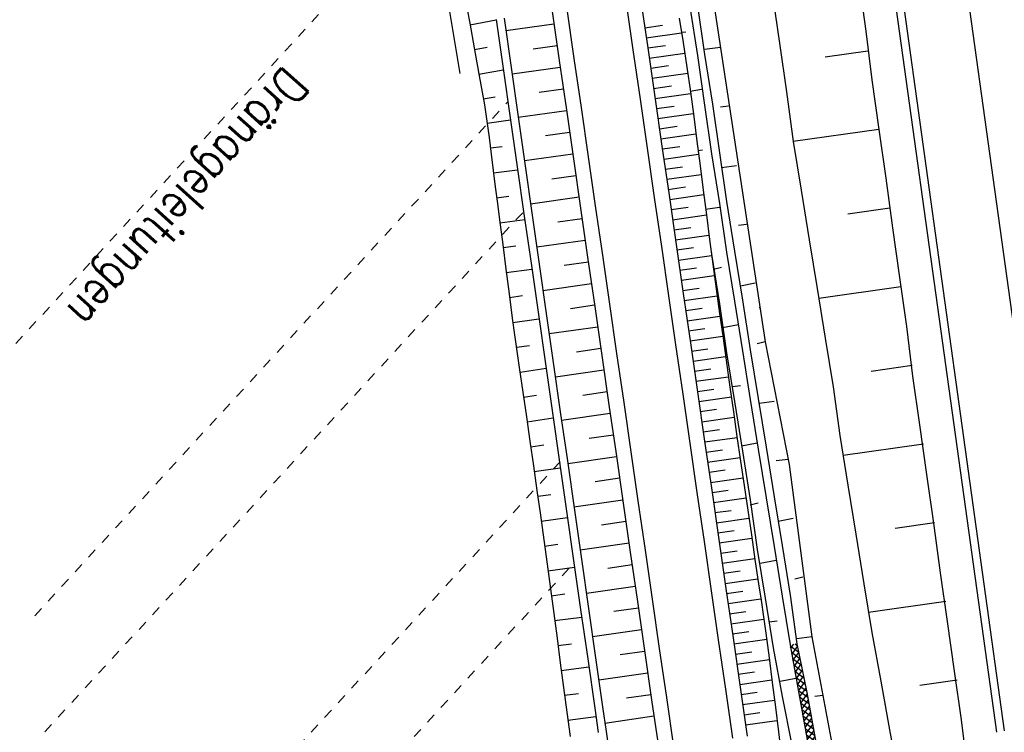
# Model space of a CAD drawing. Extents: x 446457 to 447032, y 444506 to 445688.
# Tile 26 of 83: x 446678 to 446728, y 444801 to 444837. Entities that reach past the tile are written whole.
import ezdxf

# ---------------------------------------------------------------- set-up
doc = ezdxf.new("R2010")
doc.units = 0
doc.header["$LTSCALE"] = 2
doc.header["$MEASUREMENT"] = 0
doc.linetypes.add('ACAD_ISO03W100', pattern=[0.5, 0.25, -0.25])
doc.linetypes.add('AUSGEZOGEN', pattern=[0])
doc.layers.get('0').update_dxf_attribs({"linetype": 'AUSGEZOGEN'})
for name, color, linetype in [('DB-Böschungen', 15, 'CONTINUOUS'), ('DB-Gleisachse', 7, 'CONTINUOUS'), ('DB-GRABEN', 15, 'AUSGEZOGEN'), ('DB-Kabelanlagen', 15, 'CONTINUOUS'), ('DB-vorhandene_Dränagen', 15, 'CONTINUOUS'), ('DB-Wegböschungen', 15, 'CONTINUOUS'), ('DB-Wege', 15, 'CONTINUOUS'), ('FBRTOP', 250, 'AUSGEZOGEN')]:
    doc.layers.add(name, color=color, linetype=linetype)
doc.styles.add('ROMANS', font='romans.shx', dxfattribs={"width": 0.8})

# ---------------------------------------------------------------- blocks, each defined once
blk = doc.blocks.new('*X465')
at = {"color": 0, "linetype": 'ByBlock'}
for p, q in [((-1997966, -329336), (-1997597, -328967)), ((-1997344, -329321), (-1997693, -328971)), ((-1997640, -329327), (-1997265, -328952)), ((-1997033, -329313), (-1997388, -328958)), ((-1997314, -329320), (-1996932, -328938)), ((-1996722, -329306), (-1997083, -328945)), ((-1996988, -329312), (-1996600, -328924)), ((-1996411, -329299), (-1996778, -328931)), ((-1996663, -329305), (-1996267, -328910)), ((-1996100, -329292), (-1996473, -328918)), ((-1996337, -329297), (-1995935, -328895)), ((-1995789, -329285), (-1996168, -328905)), ((-1996011, -329290), (-1995602, -328881)), ((-1995478, -329277), (-1995863, -328892)), ((-1995685, -329282), (-1995273, -328870)), ((-1995167, -329270), (-1995558, -328879)), ((-1995360, -329275), (-1994947, -328862)), ((-1994856, -329263), (-1995249, -328869)), ((-1995034, -329267), (-1994622, -328855)), ((-1994545, -329256), (-1994938, -328862)), ((-1994708, -329259), (-1994296, -328847)), ((-1994234, -329248), (-1994627, -328855)), ((-1994382, -329252), (-1993970, -328840)), ((-1993923, -329241), (-1994316, -328848)), ((-1994057, -329244), (-1993644, -328832)), ((-1993612, -329234), (-1994005, -328841)), ((-1993731, -329237), (-1993319, -328825)), ((-1993301, -329227), (-1993694, -328833)), ((-1993405, -329229), (-1992993, -328817)), ((-1992990, -329220), (-1993383, -328826)), ((-1993079, -329222), (-1992668, -328811)), ((-1992683, -329208), (-1993072, -328819)), ((-1992377, -329196), (-1992761, -328812)), ((-1992750, -329211), (-1992344, -328804)), ((-1992070, -329184), (-1992449, -328806)), ((-1992419, -329198), (-1992019, -328798)), ((-1991764, -329173), (-1992136, -328800)), ((-1992088, -329185), (-1991694, -328791)), ((-1991458, -329161), (-1991824, -328794)), ((-1991757, -329172), (-1991370, -328785)), ((-1991259, -329041), (-1991512, -328788)), ((-2016941, -329855), (-2016551, -329465)), ((-2016615, -329848), (-2016218, -329451)), ((-2016236, -329839), (-2016607, -329467)), ((-2015925, -329831), (-2016302, -329454)), ((-2016290, -329840), (-2015886, -329436)), ((-2015614, -329824), (-2015997, -329441)), ((-2015964, -329832), (-2015554, -329422)), ((-2015302, -329818), (-2015692, -329428)), ((-2015638, -329825), (-2015227, -329414)), ((-2014990, -329812), (-2015385, -329417)), ((-2015313, -329818), (-2014902, -329407)), ((-2014678, -329805), (-2015073, -329411)), ((-2014988, -329812), (-2014578, -329401)), ((-2014366, -329799), (-2014761, -329404)), ((-2014664, -329805), (-2014253, -329395)), ((-2014054, -329793), (-2014448, -329398)), ((-2014339, -329799), (-2013929, -329388)), ((-2013742, -329787), (-2014136, -329392)), ((-2014015, -329792), (-2013604, -329382)), ((-2013429, -329781), (-2013824, -329386)), ((-2013690, -329786), (-2013280, -329375)), ((-2013117, -329775), (-2013512, -329380)), ((-2013366, -329780), (-2012955, -329369)), ((-2012806, -329768), (-2013200, -329374)), ((-2013041, -329773), (-2012629, -329362)), ((-2012495, -329761), (-2012888, -329368)), ((-2012716, -329766), (-2012304, -329354)), ((-2012184, -329754), (-2012577, -329360)), ((-2012390, -329759), (-2011978, -329347)), ((-2011873, -329747), (-2012266, -329353)), ((-2012064, -329751), (-2011652, -329339)), ((-2011562, -329739), (-2011955, -329346)), ((-2011738, -329744), (-2011326, -329331)), ((-2011251, -329732), (-2011644, -329339)), ((-2011413, -329736), (-2011001, -329324)), ((-2010940, -329725), (-2011333, -329332)), ((-2011087, -329728), (-2010675, -329316)), ((-2010629, -329718), (-2011022, -329324)), ((-2010761, -329721), (-2010349, -329309)), ((-2010318, -329711), (-2010711, -329317)), ((-2010435, -329713), (-2010023, -329301)), ((-2010007, -329703), (-2010400, -329310)), ((-2010110, -329706), (-2009698, -329294)), ((-2009696, -329696), (-2010089, -329303)), ((-2009784, -329698), (-2009372, -329286)), ((-2009385, -329689), (-2009778, -329296)), ((-2009074, -329682), (-2009467, -329288)), ((-2009458, -329691), (-2009046, -329279)), ((-2008763, -329675), (-2009156, -329281)), ((-2009132, -329683), (-2008720, -329271)), ((-2008452, -329667), (-2008845, -329274)), ((-2008807, -329676), (-2008395, -329263)), ((-2008141, -329660), (-2008534, -329267)), ((-2008481, -329668), (-2008069, -329256)), ((-2007832, -329651), (-2008223, -329259)), ((-2008155, -329660), (-2007739, -329244)), ((-2007527, -329637), (-2007913, -329252)), ((-2007827, -329650), (-2007406, -329230)), ((-2007222, -329624), (-2007608, -329239)), ((-2007494, -329636), (-2007074, -329216)), ((-2006917, -329611), (-2007303, -329226)), ((-2007162, -329622), (-2006742, -329201)), ((-2006612, -329598), (-2006998, -329212)), ((-2006829, -329608), (-2006409, -329187)), ((-2006307, -329585), (-2006693, -329199)), ((-2006497, -329593), (-2006077, -329173)), ((-2006002, -329572), (-2006387, -329186)), ((-2006165, -329579), (-2005744, -329159)), ((-2005697, -329559), (-2006082, -329173)), ((-2005832, -329565), (-2005412, -329145)), ((-2005390, -329547), (-2005777, -329160)), ((-2005500, -329551), (-2005087, -329138)), ((-2005078, -329541), (-2005472, -329147)), ((-2005174, -329543), (-2004761, -329130)), ((-2004766, -329535), (-2005162, -329139)), ((-2004454, -329529), (-2004851, -329132)), ((-2004850, -329537), (-2004435, -329122)), ((-2004142, -329523), (-2004540, -329125)), ((-2004525, -329530), (-2004109, -329115)), ((-2003829, -329517), (-2004229, -329118)), ((-2004200, -329524), (-2003784, -329107)), ((-2003517, -329511), (-2003918, -329111)), ((-2003876, -329518), (-2003458, -329100)), ((-2003205, -329505), (-2003607, -329103)), ((-2003551, -329511), (-2003132, -329092)), ((-2002893, -329498), (-2003296, -329096)), ((-2003227, -329505), (-2002807, -329085)), ((-2002582, -329491), (-2002985, -329089)), ((-2002902, -329499), (-2002482, -329079)), ((-2002271, -329484), (-2002673, -329083)), ((-2002576, -329491), (-2002158, -329073)), ((-2001960, -329477), (-2002361, -329077)), ((-2002251, -329483), (-2001833, -329066)), ((-2001649, -329470), (-2002049, -329070)), ((-2001925, -329476), (-2001509, -329060)), ((-2001338, -329462), (-2001736, -329064)), ((-2001599, -329468), (-2001184, -329053)), ((-2001027, -329455), (-2001424, -329058)), ((-2001273, -329461), (-2000860, -329047)), ((-2000716, -329448), (-2001112, -329052)), ((-2000948, -329453), (-2000535, -329041)), ((-2000406, -329440), (-2000800, -329046)), ((-2000622, -329446), (-2000210, -329034)), ((-2000101, -329427), (-2000488, -329040)), ((-2000293, -329435), (-1999884, -329026)), ((-1999796, -329414), (-2000177, -329033)), ((-1999961, -329421), (-1999558, -329019)), ((-1999491, -329401), (-1999866, -329026)), ((-1999628, -329407), (-1999233, -329011)), ((-1999185, -329388), (-1999555, -329018)), ((-1999296, -329393), (-1998907, -329003)), ((-1998880, -329375), (-1999244, -329011)), ((-1998964, -329378), (-1998581, -328996)), ((-1998575, -329362), (-1998933, -329004)), ((-1998631, -329364), (-1998255, -328988)), ((-1998270, -329349), (-1998622, -328997)), ((-1997965, -329336), (-1998311, -328990)), ((-1998299, -329350), (-1997930, -328981)), ((-1997655, -329328), (-1998000, -328982)), ((-1991426, -329159), (-1991259, -328993)), ((-2017973, -329614), (-2017881, -329522)), ((-2017790, -329875), (-2017973, -329692)), ((-2017918, -329878), (-2017548, -329508)), ((-2017479, -329868), (-2017827, -329520)), ((-2017593, -329870), (-2017216, -329493)), ((-2017169, -329860), (-2017522, -329506)), ((-2017267, -329863), (-2016883, -329479)), ((-2016858, -329853), (-2017217, -329493)), ((-2016547, -329846), (-2016912, -329480))]:
    blk.add_line(p, q, dxfattribs=at)

msp = doc.modelspace()

# ---------------------------------------------------------------- linework, layer by layer
at = {"layer": 'DB-Böschungen', "linetype": 'Continuous'}
for p, q in [((446720.379, 444838.791), (446720.729, 444836.29)), ((446716.029, 444838.191), (446716.379, 444835.691)), ((446720.729, 444836.29), (446721.029, 444833.84)), ((446716.379, 444835.691), (446716.729, 444833.241)), ((446720.829, 444835.29), (446718.679, 444834.991)), ((446721.029, 444833.84), (446721.379, 444831.34)), ((446716.729, 444833.241), (446717.079, 444830.741)), ((446721.379, 444831.34), (446717.079, 444830.741)), ((446721.379, 444831.34), (446721.729, 444828.89)), ((446717.079, 444830.741), (446717.478, 444828.291)), ((446721.729, 444828.89), (446722.078, 444826.39)), ((446717.478, 444828.291), (446717.878, 444825.791)), ((446721.928, 444827.39), (446719.828, 444827.09)), ((446722.078, 444826.39), (446722.428, 444823.89)), ((446717.878, 444825.791), (446718.278, 444823.341)), ((446722.428, 444823.89), (446722.778, 444821.44)), ((446722.494, 444823.43), (446718.358, 444822.84)), ((446718.278, 444823.341), (446718.678, 444820.841)), ((446722.778, 444821.44), (446723.078, 444818.94)), ((446718.678, 444820.841), (446719.078, 444818.391)), ((446723.059, 444819.471), (446720.991, 444819.175)), ((446723.028, 444819.44), (446723.018, 444819.439)), ((446723.078, 444818.94), (446723.428, 444816.49)), ((446719.078, 444818.391), (446719.427, 444815.941)), ((446723.428, 444816.49), (446723.777, 444813.99)), ((446719.427, 444815.941), (446719.827, 444813.441)), ((446723.624, 444815.511), (446719.588, 444814.935)), ((446723.577, 444815.49), (446723.568, 444815.489)), ((446723.777, 444813.99), (446724.127, 444811.54)), ((446719.827, 444813.441), (446720.227, 444810.99)), ((446724.19, 444811.551), (446722.209, 444811.268)), ((446724.127, 444811.54), (446724.477, 444809.04)), ((446720.227, 444810.99), (446720.627, 444808.49)), ((446724.477, 444809.04), (446724.827, 444806.59)), ((446720.627, 444808.49), (446721.027, 444806.04)), ((446724.755, 444807.591), (446720.864, 444807.036)), ((446724.827, 444806.59), (446725.177, 444804.09)), ((446721.027, 444806.04), (446721.477, 444803.59)), ((446725.177, 444804.09), (446725.526, 444801.64)), ((446721.477, 444803.59), (446721.926, 444801.14)), ((446725.32, 444803.631), (446723.444, 444803.363)), ((446725.526, 444801.64), (446725.826, 444799.14)), ((446721.926, 444801.14), (446722.376, 444798.64))]:
    msp.add_line(p, q, dxfattribs=at)
at = {"layer": 'DB-Böschungen'}
msp.add_lwpolyline([(446720.197, 444947.158, 0), (446720.588, 444944.34, -0.000021), (446721.861, 444935.165, -0.000029), (446722.786, 444928.49, -0.002076), (446723.586, 444922.54, 0.002062), (446724.385, 444916.59, 0.000001), (446725.21, 444910.64, -0.000001), (446726.034, 444904.69), (446727.684, 444892.79, -0.000854), (446728.612, 444886.001, 0.000446), (446730.382, 444872.99, 0.000157), (446732.831, 444855.14, 0.000129), (446735.829, 444833.389, 0.000159), (446738.898, 444811.216, 0.000371), (446740.226, 444801.689, 0.000108), (446740.815, 444797.499, 0.000023), (446743.574, 444777.889, 0.000089), (446747.32, 444751.314, 0.000421), (446748.115, 444745.715, 0.00098), (446748.299, 444744.447, -0.000042), (446752.686, 444714.558, -0.000256), (446753.859, 444706.53, -0.000116), (446756.426, 444688.877)], format="xyb", dxfattribs=at)
at = {"layer": 'DB-Gleisachse', "linetype": 'Continuous'}
msp.add_line((446713.104, 444929.981), (446730.914, 444801.53), dxfattribs=at)
at = {"layer": 'DB-GRABEN', "linetype": 'Continuous'}
for p, q in [((446712.966, 444838.465), (446715.665, 444820.665)), ((446711.866, 444837.515), (446712.266, 444835.065)), ((446712.266, 444837.565), (446712.616, 444835.115)), ((446711.455, 444836.239), (446711.666, 444836.265)), ((446713.416, 444835.465), (446712.616, 444835.365)), ((446712.266, 444835.065), (446712.616, 444832.565)), ((446712.616, 444835.115), (446713.016, 444832.615)), ((446712.466, 444833.365), (446711.897, 444833.252)), ((446712.616, 444832.565), (446712.966, 444830.115)), ((446713.016, 444832.615), (446713.366, 444830.165)), ((446713.816, 444832.515), (446713.416, 444832.465)), ((446712.29, 444830.287), (446712.516, 444830.315)), ((446712.966, 444830.115), (446713.366, 444827.615)), ((446713.366, 444830.165), (446713.716, 444827.715)), ((446714.216, 444829.515), (446713.466, 444829.415)), ((446713.366, 444827.415), (446712.669, 444827.322)), ((446713.366, 444827.615), (446713.715, 444825.165)), ((446713.716, 444827.715), (446714.115, 444825.215)), ((446714.716, 444826.565), (446714.316, 444826.515)), ((446712.939, 444825.226), (446712.965, 444825.065)), ((446712.965, 444825.065), (446713.365, 444822.565)), ((446713.715, 444825.165), (446714.115, 444822.715)), ((446714.115, 444825.215), (446714.515, 444822.765)), ((446713.065, 444824.315), (446713.465, 444824.415)), ((446715.165, 444823.615), (446714.415, 444823.465)), ((446713.365, 444822.565), (446713.715, 444820.115)), ((446714.115, 444822.715), (446714.515, 444820.215)), ((446714.515, 444822.765), (446714.915, 444820.265)), ((446715.395, 444822.369), (446715.365, 444822.365)), ((446714.315, 444821.515), (446713.515, 444821.365)), ((446715.665, 444820.665), (446715.265, 444820.565)), ((446715.665, 444820.665), (446716.876, 444814.494)), ((446713.715, 444820.115), (446714.115, 444817.665)), ((446714.515, 444820.215), (446714.915, 444817.765)), ((446714.915, 444820.265), (446715.315, 444817.815)), ((446714.015, 444818.415), (446714.415, 444818.465)), ((446714.115, 444817.665), (446714.515, 444815.165)), ((446714.915, 444817.765), (446715.315, 444815.265)), ((446715.315, 444817.815), (446715.715, 444815.365)), ((446716.115, 444817.665), (446715.365, 444817.565)), ((446715.265, 444815.565), (446714.465, 444815.415)), ((446714.515, 444815.165), (446714.914, 444812.715)), ((446715.315, 444815.265), (446715.714, 444812.815)), ((446715.715, 444815.365), (446716.114, 444812.865)), ((446716.828, 444814.737), (446716.215, 444814.665)), ((446716.876, 444814.494), (446718.014, 444805.815)), ((446714.914, 444812.715), (446715.264, 444810.215)), ((446714.914, 444812.465), (446715.314, 444812.565)), ((446715.714, 444812.815), (446716.114, 444810.365)), ((446716.114, 444812.865), (446716.514, 444810.415)), ((446717.064, 444811.765), (446716.314, 444811.615)), ((446715.264, 444810.215), (446715.664, 444807.765)), ((446716.114, 444810.365), (446716.514, 444807.865)), ((446716.514, 444810.415), (446716.914, 444807.915)), ((446716.214, 444809.665), (446715.414, 444809.515)), ((446717.564, 444808.815), (446717.164, 444808.715)), ((446715.664, 444807.765), (446716.064, 444805.265)), ((446716.514, 444807.865), (446716.914, 444805.415)), ((446716.914, 444807.915), (446717.264, 444805.465)), ((446715.864, 444806.565), (446716.264, 444806.615)), ((446718.014, 444805.815), (446717.264, 444805.715)), ((446718.014, 444805.815), (446719.113, 444799.915)), ((446716.064, 444805.265), (446716.514, 444802.815)), ((446716.914, 444805.415), (446717.364, 444802.965)), ((446717.264, 444805.465), (446717.764, 444803.015)), ((446717.214, 444803.715), (446716.414, 444803.565)), ((446716.514, 444802.815), (446717.013, 444800.365)), ((446717.364, 444802.965), (446717.813, 444800.465)), ((446717.764, 444803.015), (446718.213, 444800.515)), ((446718.564, 444802.865), (446718.164, 444802.815))]:
    msp.add_line(p, q, dxfattribs=at)
at = {"layer": 'DB-Kabelanlagen', "linetype": 'Continuous'}
for p, q in [((446709.488, 444929.48), (446727.298, 444801.029)), ((446709.885, 444929.535), (446727.694, 444801.084))]:
    msp.add_line(p, q, dxfattribs=at)
at = {"layer": 'DB-vorhandene_Dränagen', "linetype": 'ACAD_ISO03W100'}
for p, q in [((446676.6, 444819.101), (446700.733, 444845.311)), ((446678.908, 444806.88), (446702.719, 444832.742)), ((446679.416, 444801.044), (446703.549, 444827.254)), ((446681.305, 444788.514), (446705.437, 444814.724)), ((446681.739, 444783.139), (446705.871, 444809.349))]:
    msp.add_line(p, q, dxfattribs=at)
at = {"layer": 'DB-Wegböschungen', "linetype": 'Continuous'}
for p, q in [((446700.312, 444834.158), (446699.654, 444838.104)), ((446700.575, 444837.921), (446700.796, 444836.69)), ((446709.397, 444837.933), (446709.755, 444835.459)), ((446704.943, 444837.289), (446705.301, 444834.815)), ((446700.809, 444836.615), (446702.13, 444836.857)), ((446702.127, 444836.882), (446702.481, 444834.407)), ((446702.522, 444836.939), (446702.877, 444834.465)), ((446711.34, 444836.951), (446711.539, 444835.717)), ((446700.796, 444836.69), (446701.017, 444835.459)), ((446705.037, 444836.639), (446702.614, 444836.301)), ((446709.609, 444836.465), (446710.494, 444836.59)), ((446709.683, 444835.956), (446711.461, 444836.209)), ((446701.017, 444835.459), (446701.24, 444834.228)), ((446701.033, 444835.372), (446701.671, 444835.489)), ((446705.195, 444835.551), (446703.982, 444835.382)), ((446709.755, 444835.459), (446710.112, 444832.984)), ((446709.756, 444835.448), (446710.649, 444835.575)), ((446711.539, 444835.717), (446711.724, 444834.48)), ((446705.301, 444834.815), (446705.659, 444832.341)), ((446709.83, 444834.94), (446711.619, 444835.193)), ((446701.258, 444834.129), (446702.488, 444834.354)), ((446702.481, 444834.407), (446702.835, 444831.933)), ((446702.877, 444834.465), (446703.231, 444831.99)), ((446705.352, 444834.462), (446702.925, 444834.124)), ((446709.903, 444834.432), (446710.799, 444834.558)), ((446711.724, 444834.48), (446711.898, 444833.243)), ((446701.24, 444834.228), (446701.39, 444833.408)), ((446709.977, 444833.923), (446711.768, 444834.177)), ((446701.39, 444833.408), (446701.534, 444832.587)), ((446705.509, 444833.374), (446704.295, 444833.205)), ((446710.05, 444833.415), (446710.945, 444833.542)), ((446701.481, 444832.895), (446702.075, 444832.994)), ((446710.112, 444832.984), (446710.47, 444830.51)), ((446710.124, 444832.907), (446711.91, 444833.16)), ((446711.898, 444833.243), (446712.066, 444832.004)), ((446701.534, 444832.587), (446701.664, 444831.764)), ((446705.666, 444832.286), (446703.237, 444831.947)), ((446705.659, 444832.341), (446706.016, 444829.867)), ((446710.197, 444832.398), (446711.088, 444832.525)), ((446701.679, 444831.661), (446702.85, 444831.832)), ((446702.835, 444831.933), (446703.189, 444829.458)), ((446703.231, 444831.99), (446703.585, 444829.515)), ((446710.27, 444831.89), (446712.047, 444832.142)), ((446712.066, 444832.004), (446712.228, 444830.764)), ((446701.664, 444831.764), (446701.777, 444830.938)), ((446710.344, 444831.382), (446711.229, 444831.507)), ((446701.777, 444830.938), (446701.878, 444830.11)), ((446705.824, 444831.198), (446704.608, 444831.028)), ((446710.417, 444830.873), (446712.182, 444831.123)), ((446701.841, 444830.421), (446702.435, 444830.495)), ((446710.47, 444830.51), (446710.827, 444828.036)), ((446710.491, 444830.365), (446711.369, 444830.49)), ((446712.228, 444830.764), (446712.388, 444829.524)), ((446701.878, 444830.11), (446701.976, 444829.283)), ((446705.981, 444830.109), (446703.549, 444829.77)), ((446706.016, 444829.867), (446706.374, 444827.392)), ((446710.564, 444829.857), (446712.313, 444830.105)), ((446701.991, 444829.166), (446703.209, 444829.318)), ((446703.189, 444829.458), (446703.544, 444826.983)), ((446703.585, 444829.515), (446703.939, 444827.04)), ((446710.638, 444829.348), (446711.508, 444829.472)), ((446712.388, 444829.524), (446712.546, 444828.284)), ((446701.976, 444829.283), (446702.08, 444828.456)), ((446706.138, 444829.021), (446704.921, 444828.851)), ((446710.711, 444828.84), (446712.444, 444829.086)), ((446702.08, 444828.456), (446702.187, 444827.629)), ((446710.785, 444828.332), (446711.647, 444828.454)), ((446702.15, 444827.91), (446702.769, 444827.99)), ((446706.296, 444827.933), (446703.86, 444827.593)), ((446710.827, 444828.036), (446711.185, 444825.562)), ((446710.858, 444827.824), (446712.574, 444828.067)), ((446712.546, 444828.284), (446712.704, 444827.044)), ((446702.187, 444827.629), (446702.296, 444826.803)), ((446706.374, 444827.392), (446706.731, 444824.918)), ((446710.932, 444827.315), (446711.785, 444827.436)), ((446702.315, 444826.654), (446703.566, 444826.823)), ((446703.544, 444826.983), (446703.898, 444824.508)), ((446703.939, 444827.04), (446704.294, 444824.566)), ((446706.453, 444826.844), (446705.235, 444826.674)), ((446711.005, 444826.807), (446712.704, 444827.048)), ((446712.704, 444827.044), (446712.864, 444825.804)), ((446702.296, 444826.803), (446702.457, 444825.563)), ((446711.079, 444826.299), (446711.924, 444826.418)), ((446711.152, 444825.79), (446712.835, 444826.029)), ((446702.457, 444825.563), (446702.615, 444824.323)), ((446702.477, 444825.405), (446703.112, 444825.487)), ((446706.61, 444825.756), (446704.172, 444825.416)), ((446711.185, 444825.562), (446711.543, 444823.087)), ((446711.225, 444825.282), (446712.063, 444825.401)), ((446712.864, 444825.804), (446713.025, 444824.565)), ((446706.731, 444824.918), (446707.089, 444822.444)), ((446711.299, 444824.774), (446712.967, 444825.01)), ((446703.898, 444824.508), (446704.252, 444822.034)), ((446704.294, 444824.566), (446704.648, 444822.091)), ((446706.767, 444824.672), (446705.548, 444824.498)), ((446711.372, 444824.265), (446712.203, 444824.383)), ((446713.025, 444824.565), (446713.192, 444823.326)), ((446702.615, 444824.323), (446702.774, 444823.083)), ((446702.637, 444824.152), (446703.925, 444824.319)), ((446711.446, 444823.757), (446713.102, 444823.992)), ((446706.924, 444823.583), (446704.484, 444823.235)), ((446711.519, 444823.249), (446712.345, 444823.366)), ((446702.774, 444823.083), (446702.938, 444821.844)), ((446702.798, 444822.899), (446703.451, 444822.984)), ((446711.543, 444823.087), (446711.9, 444820.613)), ((446711.593, 444822.74), (446713.241, 444822.974)), ((446713.192, 444823.326), (446713.365, 444822.088)), ((446707.081, 444822.499), (446705.861, 444822.321)), ((446707.089, 444822.444), (446707.447, 444819.969)), ((446704.252, 444822.034), (446704.606, 444819.559)), ((446704.648, 444822.091), (446705.002, 444819.616)), ((446711.666, 444822.232), (446712.489, 444822.349)), ((446711.74, 444821.724), (446713.384, 444821.957)), ((446713.365, 444822.088), (446713.542, 444820.85)), ((446702.938, 444821.844), (446703.054, 444821.019)), ((446702.966, 444821.64), (446704.282, 444821.824)), ((446707.239, 444821.407), (446704.796, 444821.058)), ((446703.054, 444821.019), (446703.173, 444820.194)), ((446711.813, 444821.216), (446712.635, 444821.332)), ((446711.887, 444820.707), (446713.529, 444820.94)), ((446703.145, 444820.386), (446703.803, 444820.482)), ((446711.9, 444820.613), (446712.258, 444818.139)), ((446713.542, 444820.85), (446713.892, 444818.375)), ((446703.173, 444820.194), (446703.293, 444819.369)), ((446707.395, 444820.323), (446706.174, 444820.144)), ((446707.447, 444819.969), (446707.804, 444817.495)), ((446711.96, 444820.199), (446712.781, 444820.315)), ((446712.034, 444819.691), (446713.674, 444819.923)), ((446704.606, 444819.559), (446704.961, 444817.084)), ((446705.002, 444819.616), (446705.356, 444817.141)), ((446703.293, 444819.369), (446703.472, 444818.132)), ((446703.328, 444819.133), (446704.639, 444819.33)), ((446707.553, 444819.23), (446705.107, 444818.881)), ((446712.107, 444819.182), (446712.927, 444819.298)), ((446712.18, 444818.674), (446713.818, 444818.906)), ((446703.472, 444818.132), (446703.649, 444816.894)), ((446703.507, 444817.882), (446704.163, 444817.981)), ((446707.71, 444818.146), (446706.487, 444817.967)), ((446712.254, 444818.166), (446713.072, 444818.282)), ((446712.258, 444818.139), (446712.615, 444815.664)), ((446713.892, 444818.375), (446714.066, 444817.137)), ((446707.804, 444817.495), (446708.162, 444815.021)), ((446712.327, 444817.657), (446713.961, 444817.889)), ((446704.961, 444817.084), (446705.315, 444814.609)), ((446705.356, 444817.141), (446705.711, 444814.667)), ((446707.868, 444817.054), (446705.419, 444816.704)), ((446712.401, 444817.149), (446713.216, 444817.265)), ((446714.066, 444817.137), (446714.243, 444815.9)), ((446703.649, 444816.894), (446703.826, 444815.657)), ((446703.686, 444816.632), (446704.997, 444816.829)), ((446712.474, 444816.641), (446714.104, 444816.872)), ((446708.025, 444815.97), (446706.8, 444815.791)), ((446712.548, 444816.132), (446713.362, 444816.248)), ((446703.826, 444815.657), (446704.004, 444814.42)), ((446703.866, 444815.381), (446704.521, 444815.48)), ((446712.615, 444815.664), (446712.973, 444813.19)), ((446712.621, 444815.624), (446714.249, 444815.855)), ((446714.243, 444815.9), (446714.424, 444814.663)), ((446708.162, 444815.021), (446708.519, 444812.546)), ((446712.695, 444815.116), (446713.509, 444815.231)), ((446705.315, 444814.609), (446705.669, 444812.135)), ((446705.711, 444814.667), (446706.065, 444812.192)), ((446708.182, 444814.877), (446705.731, 444814.527)), ((446712.768, 444814.607), (446714.398, 444814.839)), ((446714.424, 444814.663), (446714.608, 444813.426)), ((446704.004, 444814.42), (446704.181, 444813.182)), ((446704.045, 444814.134), (446705.356, 444814.324)), ((446712.842, 444814.099), (446713.658, 444814.215)), ((446708.339, 444813.793), (446707.113, 444813.614)), ((446712.915, 444813.591), (446714.549, 444813.823)), ((446704.181, 444813.182), (446704.355, 444811.945)), ((446704.223, 444812.887), (446704.879, 444812.979)), ((446712.973, 444813.19), (446713.331, 444810.716)), ((446712.989, 444813.083), (446713.807, 444813.199)), ((446714.608, 444813.426), (446714.79, 444812.19)), ((446708.497, 444812.701), (446706.042, 444812.35)), ((446708.519, 444812.546), (446708.877, 444810.072)), ((446713.062, 444812.574), (446714.7, 444812.806)), ((446705.669, 444812.135), (446706.023, 444809.66)), ((446706.065, 444812.192), (446706.419, 444809.717)), ((446713.135, 444812.066), (446713.955, 444812.182)), ((446714.79, 444812.19), (446714.971, 444810.953)), ((446704.355, 444811.945), (446704.524, 444810.706)), ((446704.397, 444811.639), (446705.715, 444811.817)), ((446708.654, 444811.617), (446707.426, 444811.437)), ((446713.209, 444811.558), (446714.849, 444811.79)), ((446713.282, 444811.049), (446714.103, 444811.166)), ((446704.524, 444810.706), (446704.69, 444809.467)), ((446704.567, 444810.387), (446705.23, 444810.477)), ((446708.812, 444810.524), (446706.354, 444810.173)), ((446713.331, 444810.716), (446713.688, 444808.242)), ((446713.356, 444810.541), (446714.997, 444810.774)), ((446714.971, 444810.953), (446715.151, 444809.716)), ((446708.877, 444810.072), (446709.234, 444807.598)), ((446713.429, 444810.033), (446714.25, 444810.149)), ((446706.023, 444809.66), (446706.378, 444807.185)), ((446706.419, 444809.717), (446706.773, 444807.242)), ((446713.503, 444809.524), (446715.145, 444809.757)), ((446715.151, 444809.716), (446715.333, 444808.479)), ((446704.69, 444809.467), (446705.022, 444806.989)), ((446704.734, 444809.135), (446706.073, 444809.316)), ((446708.968, 444809.44), (446707.739, 444809.26)), ((446713.576, 444809.016), (446714.398, 444809.133)), ((446713.65, 444808.508), (446715.294, 444808.741)), ((446709.126, 444808.348), (446706.666, 444807.996)), ((446713.688, 444808.242), (446714.046, 444805.767)), ((446713.723, 444807.999), (446714.546, 444808.116)), ((446715.333, 444808.479), (446715.456, 444807.655)), ((446704.902, 444807.883), (446705.577, 444807.974)), ((446709.234, 444807.598), (446709.592, 444805.124)), ((446713.797, 444807.491), (446715.445, 444807.725)), ((446715.456, 444807.655), (446715.577, 444806.831)), ((446706.378, 444807.185), (446706.732, 444804.71)), ((446706.773, 444807.242), (446707.128, 444804.767)), ((446709.283, 444807.264), (446708.052, 444807.084)), ((446713.87, 444806.983), (446714.695, 444807.1)), ((446705.022, 444806.989), (446705.189, 444805.75)), ((446705.071, 444806.631), (446706.431, 444806.814)), ((446713.944, 444806.475), (446715.595, 444806.709)), ((446715.577, 444806.831), (446715.696, 444806.006)), ((446709.441, 444806.171), (446706.977, 444805.819)), ((446714.017, 444805.966), (446714.843, 444806.083)), ((446705.189, 444805.75), (446705.355, 444804.511)), ((446714.046, 444805.767), (446714.403, 444803.293)), ((446714.09, 444805.458), (446715.739, 444805.692)), ((446715.696, 444806.006), (446715.863, 444804.767)), ((446705.239, 444805.379), (446705.924, 444805.471)), ((446709.598, 444805.083), (446708.365, 444804.907)), ((446709.592, 444805.124), (446709.95, 444802.649)), ((446714.164, 444804.95), (446714.986, 444805.066)), ((446706.732, 444804.71), (446707.086, 444802.235)), ((446707.128, 444804.767), (446707.482, 444802.293)), ((446714.237, 444804.441), (446715.875, 444804.673)), ((446715.863, 444804.767), (446716.021, 444803.527)), ((446705.355, 444804.511), (446705.519, 444803.272)), ((446705.406, 444804.127), (446706.789, 444804.313)), ((446714.311, 444803.933), (446715.126, 444804.049)), ((446709.755, 444803.995), (446707.289, 444803.642)), ((446714.384, 444803.425), (446716.005, 444803.654)), ((446705.519, 444803.272), (446705.685, 444802.033)), ((446714.403, 444803.293), (446714.761, 444800.819)), ((446716.021, 444803.527), (446716.175, 444802.286)), ((446705.572, 444802.874), (446706.27, 444802.968)), ((446709.913, 444802.906), (446708.679, 444802.73)), ((446709.95, 444802.649), (446710.307, 444800.175)), ((446714.458, 444802.916), (446715.263, 444803.031)), ((446714.531, 444802.408), (446716.132, 444802.635)), ((446707.086, 444802.235), (446707.263, 444800.998)), ((446707.482, 444802.293), (446707.659, 444801.055)), ((446716.175, 444802.286), (446716.327, 444801.045)), ((446705.685, 444802.033), (446705.857, 444800.795)), ((446705.741, 444801.622), (446707.147, 444801.812)), ((446710.069, 444801.822), (446707.601, 444801.461)), ((446714.605, 444801.9), (446715.4, 444802.012)), ((446714.678, 444801.391), (446716.257, 444801.615)), ((446707.659, 444801.055), (446707.836, 444799.818)), ((446716.327, 444801.045), (446716.479, 444799.804))]:
    msp.add_line(p, q, dxfattribs=at)
at = {"layer": 'DB-Wege', "linetype": 'Continuous'}
for p, q in [((446708.655, 444837.826), (446709.012, 444835.351)), ((446705.686, 444837.397), (446706.043, 444834.922)), ((446709.012, 444835.351), (446709.37, 444832.877)), ((446706.043, 444834.922), (446706.401, 444832.448)), ((446709.37, 444832.877), (446709.728, 444830.403)), ((446706.401, 444832.448), (446706.758, 444829.974)), ((446709.728, 444830.403), (446710.085, 444827.929)), ((446706.758, 444829.974), (446707.116, 444827.499)), ((446710.085, 444827.929), (446710.443, 444825.454)), ((446707.116, 444827.499), (446707.474, 444825.025)), ((446710.443, 444825.454), (446710.8, 444822.98)), ((446707.474, 444825.025), (446707.831, 444822.551)), ((446710.8, 444822.98), (446711.158, 444820.506)), ((446707.831, 444822.551), (446708.189, 444820.077)), ((446711.158, 444820.506), (446711.516, 444818.031)), ((446708.189, 444820.077), (446708.546, 444817.602)), ((446711.516, 444818.031), (446711.873, 444815.557)), ((446708.546, 444817.602), (446708.904, 444815.128)), ((446711.873, 444815.557), (446712.231, 444813.083)), ((446708.904, 444815.128), (446709.262, 444812.654)), ((446712.231, 444813.083), (446712.588, 444810.609)), ((446709.262, 444812.654), (446709.619, 444810.179)), ((446712.588, 444810.609), (446712.946, 444808.134)), ((446709.619, 444810.179), (446709.977, 444807.705)), ((446712.946, 444808.134), (446713.304, 444805.66)), ((446709.977, 444807.705), (446710.334, 444805.231)), ((446713.304, 444805.66), (446713.661, 444803.186)), ((446710.334, 444805.231), (446710.692, 444802.757)), ((446713.661, 444803.186), (446714.019, 444800.711)), ((446710.692, 444802.757), (446711.05, 444800.282))]:
    msp.add_line(p, q, dxfattribs=at)
at = {"layer": 'FBRTOP', "const_width": 0.5}
for points in [[(446727.61, 445203.657, 0.000005), (446731.551, 445175.831, 0.000006)], [(446734.439, 445155.439, 0.000005), (446738.345, 445127.869, 0.000006), (446741.348, 445106.672, 0.000262)], [(446713.968, 445215.207, -0.000001), (446725.245, 445135.645, -0.000002), (446731.51, 445091.444), (446745.543, 444992.433), (446759.576, 444893.423, -0.000001), (446768.346, 444831.542, 0.000001), (446777.117, 444769.66, 0.000003), (446785.888, 444707.779, -0.000002), (446794.659, 444645.897, -0.000001), (446801.675, 444596.392, 0.000001), (446808.692, 444546.886, 0.000001), (446810.62, 444533.277, -0.000003)], [(446769.381, 444909.081, 0.000143), (446772.833, 444884.705, 0.000117), (446776.395, 444859.645, -0.00009), (446779.957, 444834.586, -0.000035), (446781.73, 444822.091, -0.000036), (446783.438, 444810.04, -0.000285), (446784.88, 444799.819, 0.000197), (446786.968, 444785.001, 0.000526), (446790.163, 444762.559, -0.000443), (446793.963, 444735.904, -0.000393), (446797.87, 444708.162, 0.000518), (446800.837, 444687.137, 0.000013), (446804.379, 444662.224, 0.000014), (446807.839, 444637.901, 0.000003), (446809.638, 444625.258, 0.000005), (446810.731, 444617.575, 0.000318)]]:
    msp.add_lwpolyline(points, format="xyb", dxfattribs=at)
at = {"layer": 'FBRTOP', "const_width": 0.5, "flags": 128}
msp.add_lwpolyline([(446675.464, 445601.135, -0.000029), (446678.25, 445581.617, -0.000083), (446679.221, 445574.799), (446686.226, 445525.578, -0.000461), (446689.716, 445500.849, 0.000412), (446693.207, 445476.12, 0.000274), (446696.649, 445451.977, -0.000308), (446700.09, 445427.835, -0.000041), (446704.161, 445399.134, -0.000053), (446707.341, 445376.683, -0.000068), (446710.752, 445352.56, 0.000201), (446714.163, 445328.437, 0.000066), (446717.769, 445303.036, -0.000029), (446721.374, 445277.636, -0.000013), (446726.042, 445244.733, -0.000025), (446728.415, 445227.994, -0.000188), (446731.776, 445204.216, 0.000116), (446735.137, 445180.439, 0.000098), (446738.601, 445156.005, -0.000125), (446742.066, 445131.571, -0.00007), (446745.54, 445107.001, 0.000053), (446749.014, 445082.431, 0.000033), (446753.825, 445048.448, 0.00007), (446756.101, 445032.394, 0.000049), (446757.103, 445025.342, 0.000008), (446763.022, 444983.696, 0.000035), (446769.863, 444935.597, 0.000241), (446770.853, 444928.663, 0.000398), (446771.036, 444927.389, -0.000146), (446771.22, 444926.116, -0.001113), (446773.396, 444910.738, 0.00067), (446776.99, 444885.182), (446784.076, 444835.289, -0.000024), (446786.402, 444818.904, -0.000012), (446791.075, 444785.975)], format="xyb", dxfattribs=at)

# ---------------------------------------------------------------- block references
at = {"layer": 'DB-GRABEN', "linetype": 'Continuous', "xscale": 0.0009999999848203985, "yscale": 0.000999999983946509, "zscale": 0.001, "rotation": 279.0754594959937}
msp.add_blockref('*X465', (447360.968, 442864.742), dxfattribs=at)

# ---------------------------------------------------------------- texts
at = {"layer": 'DB-vorhandene_Dränagen', "linetype": 'Continuous', "style": 'ROMANS', "oblique": 360, "width": 0.8}
msp.add_text('Dränageleitungen', height=1.8, rotation=228.0755, dxfattribs=at).set_placement((446691.487, 444834.621))

doc.saveas('drawing.dxf')
